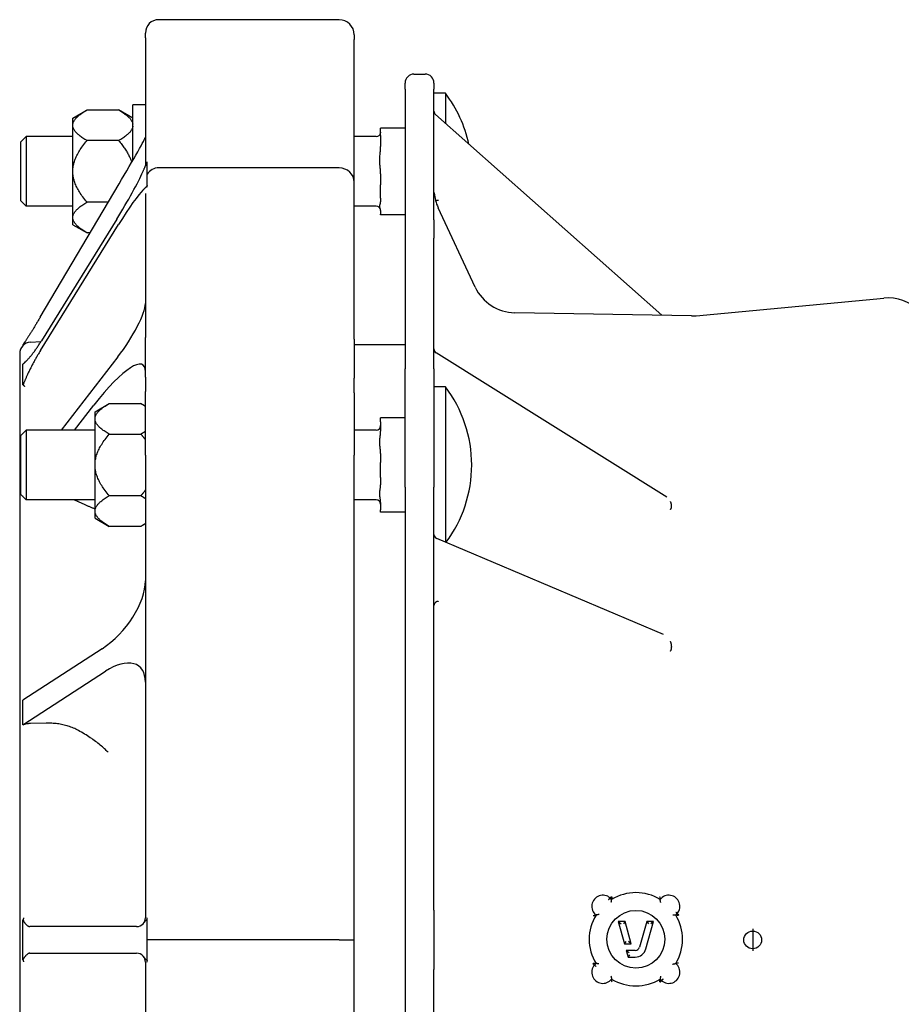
# Model space of a CAD drawing. Header units: millimetres. Extents: x -65 to 4199, y -78 to 1087.
# Tile 5 of 11: x 420 to 619, y 367 to 588. Entities that reach past the tile are written whole.
import ezdxf

# ---------------------------------------------------------------- set-up
doc = ezdxf.new("R2010")
doc.units = ezdxf.units.MM
doc.layers.add('DETAIL', color=2, linetype='Continuous')
doc.layers.add('ORIGIN', color=6, linetype='Continuous')

msp = doc.modelspace()

# ---------------------------------------------------------------- linework, layer by layer
at = {"layer": 'DETAIL'}
for p, q in [((492.31, 588.41), (451.71, 588.41)), ((448.71, 584.31), (448.71, 585.41)), ((448.71, 584.31), (448.71, 555.46)), ((495.71, 585.01), (495.71, 583.92)), ((495.71, 551.8), (495.71, 583.92)), ((509.16, 576.15), (511.66, 576.15)), ((507.16, 572.78), (507.16, 574.15)), ((507.16, 572.78), (507.16, 509.75)), ((513.66, 574.15), (513.66, 572.78)), ((513.66, 543.32), (513.66, 572.78)), ((516.27, 571.84), (513.66, 571.84)), ((516.27, 571.84), (516.27, 565.01)), ((432.38, 566.24), (435.58, 568.09)), ((435.58, 568.09), (442.68, 568.09)), ((445.88, 566.24), (442.68, 568.09)), ((445.88, 556.76), (445.88, 569.24)), ((448.71, 569.24), (445.88, 569.24)), ((432.38, 564.85), (432.38, 566.24)), ((514, 567.02), (564.98, 521.82)), ((432.38, 564.41), (432.38, 564.85)), ((432.38, 554.68), (432.38, 564.41)), ((501.66, 562.34), (501.66, 564)), ((507.16, 564), (501.66, 564)), ((420.66, 560.87), (421.88, 562.09)), ((421.88, 562.09), (421.88, 546.39)), ((432.38, 562.09), (421.88, 562.09)), ((442.68, 561.17), (435.58, 561.17)), ((500.66, 562.09), (495.71, 562.09)), ((501.66, 562.34), (501.66, 559.82)), ((420.66, 547.61), (420.66, 560.87)), ((432.38, 553.8), (432.38, 554.68)), ((449.13, 556.25), (449.13, 556.4)), ((449.13, 553.63), (449.13, 556.25)), ((492.31, 555.04), (451.71, 555.04)), ((432.38, 544.07), (432.38, 553.8)), ((449.13, 551.13), (449.13, 553.63)), ((501.66, 553.72), (501.66, 551.2)), ((425.01, 521.37), (442.77, 551.43)), ((449.13, 550.72), (449.13, 551.13)), ((495.71, 516.45), (495.71, 551.8)), ((501.66, 548.18), (501.66, 551.2)), ((448.71, 549.25), (448.71, 516.82)), ((501.66, 548.18), (501.66, 547.37)), ((420.66, 547.61), (421.88, 546.39)), ((432.38, 546.39), (421.88, 546.39)), ((440.34, 547.32), (435.58, 547.32)), ((500.66, 546.39), (495.71, 546.39)), ((522.94, 528.17), (514.6, 546.07)), ((442.25, 543.46), (425.31, 516.1)), ((432.38, 543.64), (432.38, 544.07)), ((432.38, 542.24), (432.38, 543.64)), ((501.66, 545.41), (501.66, 544.6)), ((501.66, 544.48), (501.66, 544.6)), ((507.16, 544.48), (501.66, 544.48)), ((425.07, 513.87), (442.66, 542.27)), ((432.38, 542.24), (435.58, 540.39)), ((436.25, 540.39), (435.58, 540.39)), ((513.66, 509.75), (513.66, 539.2)), ((572.71, 521.74), (614.91, 525.7)), ((571.6, 521.7), (531.83, 522.4)), ((448.71, 507.87), (448.71, 516.82)), ((421.15, 515.18), (421.15, 515.01)), ((422.83, 515.78), (425.19, 515.91)), ((495.71, 516.45), (495.71, 507.63)), ((507.16, 515.14), (495.71, 515.14)), ((420.41, 513.21), (420.41, 249.07)), ((442.49, 512.44), (429.74, 495.97)), ((566.11, 480.88), (514.13, 513.39)), ((421.15, 508.46), (421.15, 510.85)), ((421.15, 506.16), (421.15, 508.46)), ((507.16, 483.12), (507.16, 509.75)), ((513.66, 509.75), (513.66, 483.12)), ((448.71, 507.87), (448.71, 504.63)), ((495.71, 504.39), (495.71, 507.63)), ((516.27, 505.72), (513.66, 505.72)), ((516.27, 505.72), (516.27, 470.69)), ((448.71, 490.32), (448.71, 504.63)), ((495.71, 504.39), (495.71, 490.32)), ((432.75, 495.97), (437.11, 501.59)), ((437.38, 500.12), (440.58, 501.97)), ((440.58, 501.97), (447.68, 501.97)), ((448.71, 501.38), (447.68, 501.97)), ((437.38, 498.73), (437.38, 500.12)), ((437.38, 498.29), (437.38, 498.73)), ((437.38, 488.56), (437.38, 498.29)), ((501.66, 497.83), (501.66, 498.74)), ((507.16, 498.74), (501.66, 498.74)), ((501.66, 497.83), (501.66, 495.75)), ((420.66, 494.75), (421.88, 495.97)), ((420.66, 481.49), (420.66, 494.75)), ((421.88, 495.97), (421.88, 480.27)), ((437.38, 495.97), (421.88, 495.97)), ((440.58, 495.05), (447.68, 495.05)), ((500.66, 495.97), (495.71, 495.97)), ((448.71, 490.32), (448.71, 386.14)), ((495.71, 381.14), (495.71, 490.32)), ((501.66, 490.72), (501.66, 488.65)), ((437.38, 487.68), (437.38, 488.56)), ((501.66, 485.28), (501.66, 488.65)), ((437.38, 477.95), (437.38, 487.68)), ((501.66, 485.28), (501.66, 483.64)), ((420.66, 481.49), (421.88, 480.27)), ((507.16, 483.12), (507.16, 279.16)), ((513.66, 387.81), (513.66, 483.12)), ((421.15, 480.99), (421.15, 481)), ((421.15, 480.99), (421.15, 481)), ((421.16, 480.99), (421.15, 480.99)), ((437.38, 480.27), (421.88, 480.27)), ((440.58, 481.2), (447.68, 481.2)), ((500.66, 480.27), (495.71, 480.27)), ((501.66, 479.66), (501.66, 478.02)), ((437.38, 477.51), (437.38, 477.95)), ((437.38, 476.12), (437.38, 477.51)), ((501.66, 477.5), (501.66, 478.02)), ((507.16, 477.5), (501.66, 477.5)), ((567.16, 478.84), (567.16, 478.89)), ((567.16, 478.78), (567.16, 478.84)), ((437.38, 476.12), (440.58, 474.27)), ((448.71, 474.87), (447.68, 474.27)), ((447.68, 474.27), (440.58, 474.27)), ((565.3, 449.96), (514.27, 471.53)), ((438.98, 446.73), (421.15, 435.14)), ((567.16, 447.23), (567.16, 447.16)), ((567.16, 447.16), (567.16, 447.1)), ((421.15, 429.6), (439.7, 441.65)), ((421.15, 432.37), (421.15, 435.14)), ((421.15, 429.6), (421.15, 432.37)), ((421.18, 429.6), (421.15, 429.6)), ((426.39, 429.96), (422.83, 429.88)), ((553.65, 390.25), (553.33, 390.59)), ((449.13, 385.74), (449.13, 386.12)), ((568.08, 386.73), (568.44, 387.08)), ((421.15, 381.14), (421.15, 385.63)), ((446.71, 384.14), (422.72, 384.14)), ((422.72, 384.14), (422.72, 384.14)), ((449.13, 381.14), (449.13, 385.74)), ((556.67, 385.28), (555.11, 385.28)), ((555.11, 385.28), (556.52, 380.28)), ((555.11, 385.28), (555.77, 384.78)), ((556.67, 385.28), (556.29, 384.78)), ((558.07, 380.28), (556.67, 385.28)), ((561.55, 385.28), (559.93, 379.51)), ((561.37, 379.1), (563.11, 385.28)), ((563.11, 385.28), (561.55, 385.28)), ((561.55, 385.28), (561.93, 384.78)), ((563.11, 385.28), (562.45, 384.78)), ((421.15, 376.64), (421.15, 381.14)), ((451.71, 381.14), (449.13, 381.14)), ((449.13, 376.54), (449.13, 381.14)), ((492.31, 381.14), (451.71, 381.14)), ((492.31, 381.14), (495.71, 381.14)), ((495.71, 271.96), (495.71, 381.14)), ((556.52, 380.28), (556.9, 380.78)), ((556.52, 380.28), (558.07, 380.28)), ((558.07, 380.28), (557.42, 380.78)), ((422.72, 378.14), (446.71, 378.14)), ((422.72, 378.14), (422.72, 378.14)), ((558.97, 378.78), (556.94, 378.78)), ((556.94, 378.78), (557.36, 377.28)), ((556.94, 378.78), (557.6, 378.28)), ((557.36, 377.28), (557.74, 377.78)), ((557.36, 377.28), (558.97, 377.28)), ((448.71, 376.14), (448.71, 271.95)), ((449.13, 376.15), (449.13, 376.54)), ((550.14, 375.82), (549.78, 375.46)), ((513.66, 279.16), (513.66, 374.46)), ((564.57, 372.31), (564.91, 371.95))]:
    msp.add_line(p, q, dxfattribs=at)
at = {"layer": 'DETAIL', "flags": 128}
for points in [[(432.38, 564.85), (432.4, 564.98), (432.43, 565.11), (432.47, 565.24), (432.52, 565.37), (432.58, 565.5), (432.65, 565.63), (432.73, 565.76), (432.82, 565.89), (432.91, 566.02), (433.02, 566.15), (433.14, 566.28), (433.26, 566.41), (433.4, 566.54), (433.54, 566.68), (433.7, 566.81), (433.87, 566.95), (434.04, 567.09), (434.23, 567.23), (434.43, 567.37), (434.63, 567.51), (434.85, 567.65), (435.08, 567.8), (435.33, 567.94), (435.58, 568.09)], [(442.68, 568.09), (442.93, 567.94), (443.17, 567.8), (443.4, 567.65), (443.62, 567.51), (443.83, 567.37), (444.03, 567.23), (444.21, 567.09), (444.39, 566.95), (444.56, 566.81), (444.71, 566.68), (444.86, 566.54), (444.99, 566.41), (445.12, 566.28), (445.24, 566.15), (445.34, 566.02), (445.44, 565.89), (445.53, 565.76), (445.61, 565.63), (445.68, 565.5), (445.74, 565.37), (445.79, 565.24), (445.83, 565.11), (445.86, 564.98), (445.88, 564.85)], [(435.58, 561.17), (435.33, 561.32), (435.08, 561.46), (434.85, 561.61), (434.63, 561.75), (434.43, 561.89), (434.23, 562.03), (434.04, 562.17), (433.87, 562.31), (433.7, 562.44), (433.54, 562.58), (433.4, 562.71), (433.26, 562.85), (433.14, 562.98), (433.02, 563.11), (432.91, 563.24), (432.82, 563.37), (432.73, 563.5), (432.65, 563.63), (432.58, 563.76), (432.52, 563.89), (432.47, 564.02), (432.43, 564.15), (432.4, 564.28), (432.38, 564.41)], [(445.88, 564.41), (445.86, 564.28), (445.83, 564.15), (445.79, 564.02), (445.74, 563.89), (445.68, 563.76), (445.61, 563.63), (445.53, 563.5), (445.44, 563.37), (445.34, 563.24), (445.24, 563.11), (445.12, 562.98), (444.99, 562.85), (444.86, 562.71), (444.71, 562.58), (444.56, 562.44), (444.39, 562.31), (444.21, 562.17), (444.03, 562.03), (443.83, 561.89), (443.62, 561.75), (443.4, 561.61), (443.17, 561.46), (442.93, 561.32), (442.68, 561.17)], [(432.38, 554.68), (432.4, 554.94), (432.43, 555.2), (432.47, 555.46), (432.52, 555.72), (432.58, 555.97), (432.65, 556.23), (432.73, 556.49), (432.82, 556.75), (432.91, 557.02), (433.02, 557.28), (433.14, 557.54), (433.26, 557.81), (433.4, 558.07), (433.54, 558.34), (433.7, 558.61), (433.87, 558.88), (434.04, 559.16), (434.23, 559.44), (434.43, 559.72), (434.63, 560), (434.85, 560.29), (435.08, 560.58), (435.33, 560.87), (435.58, 561.17)], [(442.68, 561.17), (442.87, 560.95), (443.05, 560.73), (443.23, 560.51), (443.4, 560.29), (443.56, 560.08), (443.72, 559.87), (443.87, 559.66), (444.02, 559.45), (444.16, 559.24), (444.29, 559.04), (444.42, 558.83), (444.54, 558.63), (444.66, 558.43), (444.77, 558.23), (444.88, 558.03), (444.98, 557.83), (445.08, 557.63), (445.17, 557.44), (445.25, 557.24), (445.33, 557.05), (445.41, 556.85), (445.48, 556.66), (445.54, 556.46), (445.6, 556.27)], [(501.66, 563.08), (501.66, 563.07), (501.66, 563.06), (501.66, 563.06), (501.66, 563.05), (501.66, 563.04), (501.66, 563.04), (501.66, 563.03), (501.66, 563.02), (501.66, 563.02), (501.66, 563.01), (501.65, 563), (501.65, 562.99), (501.65, 562.99), (501.65, 562.98), (501.65, 562.97), (501.65, 562.97), (501.65, 562.96), (501.65, 562.95), (501.65, 562.94), (501.65, 562.94), (501.64, 562.93), (501.64, 562.92), (501.64, 562.92), (501.64, 562.91)], [(501.66, 553.72), (501.65, 553.97), (501.64, 554.23), (501.62, 554.49), (501.6, 554.73), (501.58, 554.98), (501.56, 555.23), (501.53, 555.49), (501.51, 555.75), (501.49, 556.01), (501.47, 556.27), (501.46, 556.52), (501.46, 556.77), (501.46, 557.01), (501.47, 557.26), (501.49, 557.52), (501.51, 557.78), (501.53, 558.04), (501.56, 558.3), (501.58, 558.56), (501.6, 558.8), (501.62, 559.05), (501.64, 559.31), (501.65, 559.57), (501.66, 559.82)], [(448.14, 554.15), (448.2, 554.28), (448.26, 554.41), (448.31, 554.54), (448.36, 554.66), (448.41, 554.78), (448.46, 554.89), (448.51, 555), (448.56, 555.11), (448.6, 555.21), (448.64, 555.3), (448.68, 555.4), (448.72, 555.48), (448.76, 555.57), (448.8, 555.65), (448.83, 555.72), (448.87, 555.79), (448.9, 555.86), (448.93, 555.92), (448.96, 555.98), (449, 556.04), (449.03, 556.09), (449.06, 556.15), (449.09, 556.2), (449.13, 556.25)], [(435.58, 547.32), (435.33, 547.61), (435.08, 547.91), (434.85, 548.2), (434.63, 548.48), (434.43, 548.77), (434.23, 549.05), (434.04, 549.32), (433.87, 549.6), (433.7, 549.87), (433.54, 550.14), (433.4, 550.41), (433.26, 550.68), (433.14, 550.94), (433.02, 551.21), (432.91, 551.47), (432.82, 551.73), (432.73, 551.99), (432.65, 552.25), (432.58, 552.51), (432.52, 552.77), (432.47, 553.03), (432.43, 553.29), (432.4, 553.54), (432.38, 553.8)], [(449.13, 551.13), (449.09, 551.07), (449.06, 551.02), (449.03, 550.97), (449, 550.92), (448.97, 550.88), (448.94, 550.84), (448.9, 550.8), (448.87, 550.76), (448.84, 550.72), (448.8, 550.68), (448.77, 550.64), (448.73, 550.6), (448.69, 550.56), (448.65, 550.52), (448.61, 550.48), (448.56, 550.43), (448.52, 550.39), (448.47, 550.35), (448.42, 550.3), (448.37, 550.25), (448.32, 550.2), (448.26, 550.15), (448.2, 550.1), (448.14, 550.04)], [(432.38, 544.07), (432.4, 544.2), (432.43, 544.33), (432.47, 544.46), (432.52, 544.59), (432.58, 544.72), (432.65, 544.85), (432.73, 544.98), (432.82, 545.11), (432.91, 545.24), (433.02, 545.37), (433.14, 545.5), (433.26, 545.64), (433.4, 545.77), (433.54, 545.9), (433.7, 546.04), (433.87, 546.18), (434.04, 546.31), (434.23, 546.45), (434.43, 546.59), (434.63, 546.73), (434.85, 546.88), (435.08, 547.02), (435.33, 547.17), (435.58, 547.32)], [(501.66, 545.41), (501.65, 545.49), (501.64, 545.57), (501.62, 545.65), (501.6, 545.73), (501.58, 545.81), (501.56, 545.89), (501.53, 545.98), (501.51, 546.06), (501.49, 546.15), (501.47, 546.23), (501.46, 546.31), (501.46, 546.39), (501.46, 546.47), (501.47, 546.55), (501.49, 546.63), (501.51, 546.71), (501.53, 546.8), (501.56, 546.88), (501.58, 546.96), (501.6, 547.04), (501.62, 547.12), (501.64, 547.2), (501.65, 547.29), (501.66, 547.37)], [(514.66, 547.69), (514.63, 547.68), (514.6, 547.68), (514.57, 547.68), (514.54, 547.68), (514.51, 547.68), (514.48, 547.67), (514.45, 547.67), (514.43, 547.67), (514.4, 547.67), (514.37, 547.67), (514.34, 547.67), (514.31, 547.66), (514.29, 547.66), (514.26, 547.66), (514.23, 547.66), (514.21, 547.66), (514.18, 547.66), (514.15, 547.66), (514.13, 547.66), (514.1, 547.66), (514.08, 547.66), (514.06, 547.66), (514.03, 547.66), (514.01, 547.67)], [(435.58, 540.39), (435.33, 540.54), (435.08, 540.69), (434.85, 540.83), (434.63, 540.98), (434.43, 541.12), (434.23, 541.26), (434.04, 541.4), (433.87, 541.53), (433.7, 541.67), (433.54, 541.8), (433.4, 541.94), (433.26, 542.07), (433.14, 542.2), (433.02, 542.34), (432.91, 542.47), (432.82, 542.6), (432.73, 542.73), (432.65, 542.86), (432.58, 542.99), (432.52, 543.12), (432.47, 543.25), (432.43, 543.38), (432.4, 543.51), (432.38, 543.64)], [(513.66, 543.32), (513.66, 543.18), (513.66, 543.03), (513.66, 542.89), (513.66, 542.74), (513.66, 542.59), (513.66, 542.44), (513.66, 542.29), (513.66, 542.14), (513.66, 541.99), (513.66, 541.84), (513.65, 541.69), (513.65, 541.54), (513.65, 541.39), (513.65, 541.23), (513.65, 541.08), (513.66, 540.92), (513.66, 540.76), (513.66, 540.59), (513.66, 540.43), (513.66, 540.26), (513.66, 540.09), (513.66, 539.91), (513.66, 539.74), (513.66, 539.56), (513.66, 539.38), (513.66, 539.2)], [(425.01, 521.37), (424.91, 521.2), (424.81, 521.03), (424.7, 520.86), (424.6, 520.69), (424.5, 520.52), (424.4, 520.35), (424.3, 520.18), (424.2, 520.01), (424.1, 519.85), (424, 519.68), (423.9, 519.52), (423.81, 519.36), (423.71, 519.2), (423.61, 519.04), (423.52, 518.89), (423.42, 518.73), (423.33, 518.58), (423.24, 518.43), (423.15, 518.28), (423.06, 518.14), (422.97, 518), (422.88, 517.86), (422.79, 517.72), (422.71, 517.58)], [(422.71, 517.58), (422.61, 517.42), (422.51, 517.27), (422.42, 517.13), (422.33, 516.99), (422.25, 516.87), (422.18, 516.75), (422.1, 516.63), (422.03, 516.52), (421.96, 516.41), (421.89, 516.31), (421.83, 516.21), (421.76, 516.11), (421.7, 516.02), (421.64, 515.93), (421.58, 515.84), (421.53, 515.75), (421.47, 515.67), (421.42, 515.59), (421.37, 515.52), (421.32, 515.44), (421.28, 515.37), (421.23, 515.31), (421.19, 515.24), (421.15, 515.18)], [(421.15, 515.18), (421.16, 515.18), (421.18, 515.18), (421.2, 515.19), (421.21, 515.19), (421.23, 515.19), (421.24, 515.2), (421.26, 515.2), (421.27, 515.21), (421.28, 515.21), (421.29, 515.21), (421.31, 515.22), (421.32, 515.22), (421.33, 515.22), (421.34, 515.22), (421.35, 515.23), (421.36, 515.23), (421.37, 515.23), (421.38, 515.24), (421.38, 515.24), (421.39, 515.24), (421.4, 515.24), (421.41, 515.25), (421.41, 515.25), (421.42, 515.25)], [(422.71, 512.4), (422.8, 512.51), (422.9, 512.63), (423, 512.75), (423.09, 512.87), (423.2, 513), (423.3, 513.14), (423.4, 513.28), (423.51, 513.42), (423.61, 513.56), (423.72, 513.71), (423.83, 513.86), (423.94, 514.02), (424.05, 514.18), (424.16, 514.34), (424.28, 514.51), (424.39, 514.67), (424.5, 514.84), (424.62, 515.02), (424.73, 515.19), (424.84, 515.37), (424.96, 515.55), (425.08, 515.73), (425.19, 515.92), (425.31, 516.1)], [(421.15, 510.85), (421.19, 510.89), (421.23, 510.93), (421.28, 510.97), (421.33, 511.01), (421.38, 511.05), (421.43, 511.1), (421.48, 511.15), (421.54, 511.19), (421.59, 511.25), (421.65, 511.3), (421.71, 511.35), (421.77, 511.41), (421.84, 511.47), (421.9, 511.54), (421.97, 511.6), (422.04, 511.67), (422.11, 511.75), (422.19, 511.83), (422.27, 511.91), (422.35, 511.99), (422.43, 512.08), (422.52, 512.18), (422.61, 512.29), (422.71, 512.4)], [(425.07, 513.87), (424.97, 513.7), (424.86, 513.53), (424.76, 513.36), (424.65, 513.18), (424.55, 513.01), (424.45, 512.83), (424.34, 512.66), (424.24, 512.48), (424.14, 512.3), (424.04, 512.12), (423.94, 511.94), (423.83, 511.76), (423.73, 511.58), (423.64, 511.4), (423.54, 511.22), (423.44, 511.04), (423.34, 510.86), (423.25, 510.69), (423.16, 510.51), (423.06, 510.33), (422.97, 510.15), (422.88, 509.97), (422.8, 509.8), (422.71, 509.62)], [(421.53, 511.28), (421.53, 511.28), (421.53, 511.27), (421.53, 511.26), (421.52, 511.26), (421.52, 511.25), (421.52, 511.24), (421.51, 511.23), (421.51, 511.23), (421.51, 511.22), (421.5, 511.21), (421.5, 511.2), (421.49, 511.19), (421.49, 511.19), (421.48, 511.18), (421.48, 511.17), (421.47, 511.16), (421.46, 511.15), (421.46, 511.14), (421.45, 511.13), (421.44, 511.12), (421.44, 511.11), (421.43, 511.11), (421.42, 511.1), (421.41, 511.09)], [(422.71, 509.62), (422.61, 509.42), (422.51, 509.22), (422.42, 509.03), (422.34, 508.85), (422.26, 508.68), (422.18, 508.51), (422.11, 508.35), (422.03, 508.19), (421.96, 508.03), (421.89, 507.88), (421.83, 507.73), (421.76, 507.59), (421.7, 507.45), (421.64, 507.31), (421.59, 507.18), (421.53, 507.05), (421.48, 506.92), (421.42, 506.8), (421.37, 506.68), (421.32, 506.57), (421.28, 506.46), (421.23, 506.35), (421.19, 506.25), (421.15, 506.16)], [(421.15, 506.16), (421.18, 506.13), (421.2, 506.11), (421.23, 506.09), (421.26, 506.08), (421.28, 506.06), (421.3, 506.04), (421.32, 506.02), (421.34, 506), (421.36, 505.98), (421.38, 505.97), (421.39, 505.95), (421.4, 505.93), (421.42, 505.92), (421.43, 505.9), (421.44, 505.89), (421.45, 505.87), (421.46, 505.86), (421.47, 505.85), (421.47, 505.83), (421.48, 505.82), (421.48, 505.81), (421.49, 505.8), (421.49, 505.79), (421.5, 505.77)], [(437.38, 498.73), (437.4, 498.86), (437.43, 498.99), (437.47, 499.12), (437.52, 499.25), (437.58, 499.38), (437.65, 499.51), (437.73, 499.63), (437.82, 499.77), (437.91, 499.9), (438.02, 500.03), (438.14, 500.16), (438.26, 500.29), (438.4, 500.42), (438.54, 500.56), (438.7, 500.69), (438.87, 500.83), (439.04, 500.97), (439.23, 501.11), (439.43, 501.25), (439.63, 501.39), (439.85, 501.53), (440.08, 501.68), (440.33, 501.82), (440.58, 501.97)], [(447.68, 501.97), (447.73, 501.94), (447.77, 501.92), (447.82, 501.89), (447.87, 501.86), (447.91, 501.84), (447.96, 501.81), (448, 501.78), (448.05, 501.75), (448.09, 501.73), (448.14, 501.7), (448.18, 501.67), (448.22, 501.65), (448.26, 501.62), (448.31, 501.59), (448.35, 501.57), (448.39, 501.54), (448.43, 501.51), (448.47, 501.49), (448.51, 501.46), (448.55, 501.43), (448.59, 501.41), (448.63, 501.38), (448.67, 501.36), (448.71, 501.33)], [(440.58, 495.05), (440.33, 495.2), (440.08, 495.34), (439.85, 495.49), (439.63, 495.63), (439.43, 495.77), (439.23, 495.91), (439.04, 496.05), (438.87, 496.19), (438.7, 496.32), (438.54, 496.46), (438.4, 496.59), (438.26, 496.73), (438.14, 496.86), (438.02, 496.99), (437.91, 497.12), (437.82, 497.25), (437.73, 497.38), (437.65, 497.51), (437.58, 497.64), (437.52, 497.77), (437.47, 497.9), (437.43, 498.03), (437.4, 498.16), (437.38, 498.29)], [(437.38, 488.56), (437.4, 488.82), (437.43, 489.08), (437.47, 489.34), (437.52, 489.6), (437.58, 489.85), (437.65, 490.11), (437.73, 490.37), (437.82, 490.63), (437.91, 490.89), (438.02, 491.16), (438.14, 491.42), (438.26, 491.69), (438.4, 491.95), (438.54, 492.22), (438.7, 492.49), (438.87, 492.76), (439.04, 493.04), (439.23, 493.32), (439.43, 493.6), (439.63, 493.88), (439.85, 494.17), (440.08, 494.46), (440.33, 494.75), (440.58, 495.05)], [(448.71, 495.69), (448.67, 495.66), (448.63, 495.64), (448.59, 495.61), (448.55, 495.58), (448.51, 495.56), (448.47, 495.53), (448.43, 495.51), (448.39, 495.48), (448.35, 495.45), (448.31, 495.43), (448.26, 495.4), (448.22, 495.37), (448.18, 495.35), (448.14, 495.32), (448.09, 495.29), (448.05, 495.26), (448, 495.24), (447.96, 495.21), (447.91, 495.18), (447.87, 495.16), (447.82, 495.13), (447.77, 495.1), (447.73, 495.07), (447.68, 495.05)], [(447.68, 495.05), (447.73, 494.99), (447.77, 494.94), (447.82, 494.88), (447.87, 494.83), (447.91, 494.77), (447.96, 494.72), (448, 494.66), (448.05, 494.61), (448.09, 494.56), (448.14, 494.5), (448.18, 494.45), (448.22, 494.4), (448.26, 494.34), (448.31, 494.29), (448.35, 494.24), (448.39, 494.18), (448.43, 494.13), (448.47, 494.08), (448.51, 494.02), (448.55, 493.97), (448.59, 493.92), (448.63, 493.87), (448.67, 493.81), (448.71, 493.76)], [(501.66, 490.72), (501.65, 490.93), (501.64, 491.15), (501.62, 491.36), (501.6, 491.56), (501.58, 491.76), (501.56, 491.97), (501.53, 492.19), (501.51, 492.4), (501.49, 492.62), (501.47, 492.83), (501.46, 493.04), (501.46, 493.24), (501.46, 493.44), (501.47, 493.65), (501.49, 493.86), (501.51, 494.08), (501.53, 494.29), (501.56, 494.5), (501.58, 494.71), (501.6, 494.91), (501.62, 495.12), (501.64, 495.33), (501.65, 495.55), (501.66, 495.75)], [(440.58, 481.2), (440.33, 481.49), (440.08, 481.79), (439.85, 482.08), (439.63, 482.36), (439.43, 482.65), (439.23, 482.93), (439.04, 483.2), (438.87, 483.48), (438.7, 483.75), (438.54, 484.02), (438.4, 484.29), (438.26, 484.56), (438.14, 484.82), (438.02, 485.09), (437.91, 485.35), (437.82, 485.61), (437.73, 485.87), (437.65, 486.13), (437.58, 486.39), (437.52, 486.65), (437.47, 486.91), (437.43, 487.17), (437.4, 487.42), (437.38, 487.68)], [(501.66, 479.66), (501.65, 479.83), (501.64, 480), (501.62, 480.16), (501.6, 480.32), (501.58, 480.48), (501.56, 480.65), (501.53, 480.82), (501.51, 480.99), (501.49, 481.16), (501.47, 481.33), (501.46, 481.49), (501.46, 481.65), (501.46, 481.81), (501.47, 481.97), (501.49, 482.14), (501.51, 482.31), (501.53, 482.48), (501.56, 482.65), (501.58, 482.82), (501.6, 482.97), (501.62, 483.13), (501.64, 483.3), (501.65, 483.47), (501.66, 483.64)], [(448.71, 482.48), (448.67, 482.43), (448.63, 482.38), (448.59, 482.32), (448.55, 482.27), (448.51, 482.22), (448.47, 482.17), (448.43, 482.11), (448.39, 482.06), (448.35, 482.01), (448.31, 481.95), (448.26, 481.9), (448.22, 481.85), (448.18, 481.79), (448.14, 481.74), (448.09, 481.69), (448.05, 481.63), (448, 481.58), (447.96, 481.52), (447.91, 481.47), (447.87, 481.42), (447.82, 481.36), (447.77, 481.31), (447.73, 481.25), (447.68, 481.2)], [(433.63, 479.82), (433.59, 479.84), (433.55, 479.86), (433.5, 479.88), (433.46, 479.9), (433.42, 479.92), (433.37, 479.94), (433.33, 479.96), (433.29, 479.98), (433.24, 480), (433.2, 480.02), (433.15, 480.04), (433.11, 480.06), (433.07, 480.07), (433.02, 480.09), (432.98, 480.11), (432.93, 480.13), (432.89, 480.15), (432.84, 480.17), (432.8, 480.18), (432.75, 480.2), (432.71, 480.22), (432.66, 480.24), (432.62, 480.25), (432.57, 480.27)], [(437.38, 478.2), (437.24, 478.25), (437.1, 478.31), (436.96, 478.37), (436.82, 478.42), (436.67, 478.48), (436.52, 478.54), (436.38, 478.6), (436.23, 478.67), (436.07, 478.73), (435.92, 478.79), (435.77, 478.86), (435.61, 478.93), (435.45, 479), (435.29, 479.06), (435.13, 479.13), (434.97, 479.21), (434.81, 479.28), (434.64, 479.35), (434.48, 479.43), (434.31, 479.5), (434.14, 479.58), (433.97, 479.66), (433.8, 479.74), (433.63, 479.82)], [(437.38, 477.95), (437.4, 478.08), (437.43, 478.21), (437.47, 478.34), (437.52, 478.47), (437.58, 478.6), (437.65, 478.73), (437.73, 478.86), (437.82, 478.99), (437.91, 479.12), (438.02, 479.25), (438.14, 479.38), (438.26, 479.52), (438.4, 479.65), (438.54, 479.78), (438.7, 479.92), (438.87, 480.06), (439.04, 480.19), (439.23, 480.33), (439.43, 480.47), (439.63, 480.61), (439.85, 480.76), (440.08, 480.9), (440.33, 481.05), (440.58, 481.2)], [(447.68, 481.2), (447.73, 481.17), (447.77, 481.14), (447.82, 481.11), (447.87, 481.09), (447.91, 481.06), (447.96, 481.03), (448, 481.01), (448.05, 480.98), (448.09, 480.95), (448.14, 480.92), (448.18, 480.9), (448.22, 480.87), (448.26, 480.84), (448.31, 480.82), (448.35, 480.79), (448.39, 480.76), (448.43, 480.74), (448.47, 480.71), (448.51, 480.69), (448.55, 480.66), (448.59, 480.63), (448.63, 480.61), (448.67, 480.58), (448.71, 480.55)], [(567.16, 478.89), (567.16, 478.93), (567.16, 478.96), (567.15, 479), (567.15, 479.04), (567.15, 479.08), (567.14, 479.12), (567.13, 479.16), (567.13, 479.21), (567.12, 479.25), (567.11, 479.29), (567.1, 479.33), (567.09, 479.37), (567.08, 479.42), (567.06, 479.46), (567.05, 479.5), (567.04, 479.55), (567.02, 479.59), (567, 479.64), (566.99, 479.68), (566.97, 479.73), (566.95, 479.77), (566.93, 479.81), (566.91, 479.86), (566.89, 479.9)], [(440.58, 474.27), (440.33, 474.42), (440.08, 474.57), (439.85, 474.71), (439.63, 474.86), (439.43, 475), (439.23, 475.14), (439.04, 475.28), (438.87, 475.41), (438.7, 475.55), (438.54, 475.68), (438.4, 475.82), (438.26, 475.95), (438.14, 476.08), (438.02, 476.22), (437.91, 476.35), (437.82, 476.48), (437.73, 476.61), (437.65, 476.74), (437.58, 476.87), (437.52, 477), (437.47, 477.13), (437.43, 477.26), (437.4, 477.39), (437.38, 477.51)], [(566.89, 478.11), (566.91, 478.12), (566.93, 478.14), (566.95, 478.16), (566.97, 478.18), (566.99, 478.2), (567, 478.23), (567.02, 478.25), (567.04, 478.27), (567.05, 478.3), (567.06, 478.33), (567.08, 478.35), (567.09, 478.38), (567.1, 478.41), (567.11, 478.44), (567.12, 478.47), (567.13, 478.5), (567.13, 478.54), (567.14, 478.57), (567.15, 478.6), (567.15, 478.64), (567.15, 478.67), (567.16, 478.71), (567.16, 478.75), (567.16, 478.78)], [(448.71, 474.91), (448.67, 474.89), (448.63, 474.86), (448.59, 474.84), (448.55, 474.81), (448.51, 474.78), (448.47, 474.76), (448.43, 474.73), (448.39, 474.7), (448.35, 474.68), (448.31, 474.65), (448.26, 474.62), (448.22, 474.6), (448.18, 474.57), (448.14, 474.54), (448.09, 474.52), (448.05, 474.49), (448, 474.46), (447.96, 474.44), (447.91, 474.41), (447.87, 474.38), (447.82, 474.35), (447.77, 474.33), (447.73, 474.3), (447.68, 474.27)], [(514.66, 457.4), (514.59, 457.39), (514.53, 457.38), (514.46, 457.37), (514.4, 457.35), (514.34, 457.33), (514.28, 457.31), (514.22, 457.28), (514.16, 457.25), (514.1, 457.22), (514.05, 457.19), (514, 457.15), (513.95, 457.11), (513.91, 457.06), (513.87, 457.02), (513.83, 456.97), (513.79, 456.92), (513.76, 456.86), (513.74, 456.81), (513.71, 456.75), (513.69, 456.7), (513.68, 456.64), (513.67, 456.58), (513.66, 456.53), (513.66, 456.47)], [(567.16, 447.23), (567.16, 447.27), (567.16, 447.32), (567.15, 447.37), (567.15, 447.42), (567.15, 447.46), (567.14, 447.51), (567.13, 447.56), (567.13, 447.61), (567.12, 447.66), (567.11, 447.71), (567.1, 447.75), (567.09, 447.8), (567.08, 447.85), (567.06, 447.9), (567.05, 447.95), (567.04, 448), (567.02, 448.05), (567, 448.1), (566.99, 448.14), (566.97, 448.19), (566.95, 448.24), (566.93, 448.29), (566.91, 448.34), (566.89, 448.38)], [(566.89, 446.18), (566.91, 446.2), (566.93, 446.24), (566.95, 446.27), (566.97, 446.3), (566.99, 446.33), (567, 446.36), (567.02, 446.4), (567.04, 446.43), (567.05, 446.47), (567.06, 446.51), (567.08, 446.55), (567.09, 446.58), (567.1, 446.62), (567.11, 446.66), (567.12, 446.71), (567.13, 446.75), (567.13, 446.79), (567.14, 446.83), (567.15, 446.88), (567.15, 446.92), (567.15, 446.96), (567.16, 447.01), (567.16, 447.05), (567.16, 447.1)], [(422.83, 429.88), (422.76, 429.87), (422.68, 429.87), (422.6, 429.87), (422.53, 429.86), (422.45, 429.86), (422.37, 429.85), (422.3, 429.84), (422.22, 429.83), (422.15, 429.83), (422.08, 429.82), (422.01, 429.81), (421.94, 429.79), (421.87, 429.78), (421.81, 429.77), (421.74, 429.76), (421.67, 429.74), (421.6, 429.72), (421.54, 429.71), (421.47, 429.69), (421.41, 429.67), (421.35, 429.65), (421.29, 429.64), (421.23, 429.62), (421.18, 429.6)], [(433.63, 428.31), (433.36, 428.46), (433.08, 428.59), (432.8, 428.72), (432.52, 428.85), (432.23, 428.97), (431.94, 429.08), (431.65, 429.18), (431.35, 429.28), (431.06, 429.37), (430.75, 429.45), (430.45, 429.53), (430.15, 429.6), (429.84, 429.66), (429.53, 429.72), (429.22, 429.77), (428.91, 429.82), (428.6, 429.85), (428.29, 429.89), (427.97, 429.91), (427.66, 429.93), (427.34, 429.95), (427.03, 429.96), (426.71, 429.96), (426.39, 429.96)], [(440.3, 423.4), (440.11, 423.6), (439.91, 423.8), (439.7, 424), (439.49, 424.2), (439.26, 424.4), (439.03, 424.61), (438.79, 424.81), (438.54, 425.02), (438.29, 425.23), (438.02, 425.43), (437.75, 425.64), (437.48, 425.85), (437.19, 426.06), (436.9, 426.26), (436.61, 426.47), (436.3, 426.68), (435.99, 426.89), (435.67, 427.09), (435.35, 427.3), (435.01, 427.51), (434.68, 427.71), (434.33, 427.91), (433.98, 428.11), (433.63, 428.31)], [(552.98, 390.22), (553, 390.25), (553.03, 390.27), (553.05, 390.29), (553.07, 390.32), (553.09, 390.34), (553.11, 390.36), (553.13, 390.38), (553.15, 390.41), (553.17, 390.43), (553.19, 390.45), (553.21, 390.46), (553.22, 390.48), (553.24, 390.5), (553.25, 390.51), (553.27, 390.53), (553.28, 390.54), (553.29, 390.55), (553.3, 390.56), (553.31, 390.57), (553.31, 390.57), (553.32, 390.58), (553.32, 390.58), (553.33, 390.59), (553.33, 390.59)], [(553.33, 390.59), (553.33, 390.59), (553.33, 390.59), (553.33, 390.59), (553.34, 390.6), (553.35, 390.6), (553.36, 390.61), (553.36, 390.62), (553.38, 390.63), (553.39, 390.64), (553.4, 390.65), (553.41, 390.66), (553.43, 390.68), (553.44, 390.69), (553.46, 390.71), (553.48, 390.73), (553.5, 390.74), (553.52, 390.76), (553.54, 390.78), (553.56, 390.8), (553.58, 390.82), (553.6, 390.85), (553.62, 390.87), (553.64, 390.89), (553.66, 390.91)], [(553.73, 390.84), (553.73, 390.81), (553.72, 390.77), (553.72, 390.73), (553.71, 390.7), (553.71, 390.67), (553.7, 390.63), (553.7, 390.6), (553.69, 390.56), (553.69, 390.53), (553.68, 390.5), (553.68, 390.47), (553.68, 390.44), (553.67, 390.42), (553.67, 390.39), (553.66, 390.36), (553.66, 390.34), (553.66, 390.32), (553.66, 390.3), (553.65, 390.29), (553.65, 390.27), (553.65, 390.26), (553.65, 390.25), (553.65, 390.25), (553.65, 390.25)], [(564.46, 390.85), (564.47, 390.81), (564.47, 390.77), (564.48, 390.74), (564.48, 390.7), (564.49, 390.67), (564.49, 390.64), (564.5, 390.6), (564.5, 390.57), (564.51, 390.54), (564.51, 390.51), (564.52, 390.48), (564.52, 390.45), (564.53, 390.42), (564.53, 390.39), (564.54, 390.37), (564.54, 390.35), (564.55, 390.32), (564.55, 390.3), (564.56, 390.29), (564.56, 390.27), (564.56, 390.26), (564.57, 390.25), (564.57, 390.25), (564.57, 390.25)], [(553.57, 389.6), (553.58, 389.64), (553.58, 389.68), (553.59, 389.72), (553.59, 389.75), (553.59, 389.79), (553.6, 389.83), (553.6, 389.86), (553.61, 389.9), (553.61, 389.93), (553.62, 389.97), (553.62, 390), (553.62, 390.03), (553.63, 390.06), (553.63, 390.09), (553.63, 390.12), (553.64, 390.14), (553.64, 390.16), (553.64, 390.18), (553.65, 390.2), (553.65, 390.22), (553.65, 390.23), (553.65, 390.24), (553.65, 390.24), (553.65, 390.25)], [(564.72, 389.55), (564.71, 389.59), (564.7, 389.63), (564.69, 389.67), (564.68, 389.71), (564.67, 389.75), (564.67, 389.78), (564.66, 389.82), (564.65, 389.86), (564.64, 389.9), (564.63, 389.93), (564.62, 389.97), (564.62, 390), (564.61, 390.04), (564.6, 390.07), (564.6, 390.1), (564.59, 390.13), (564.59, 390.15), (564.58, 390.17), (564.58, 390.2), (564.57, 390.21), (564.57, 390.23), (564.57, 390.24), (564.57, 390.24), (564.57, 390.25)], [(421.24, 386.08), (421.24, 386.06), (421.24, 386.04), (421.24, 386.02), (421.24, 386), (421.24, 385.99), (421.23, 385.97), (421.23, 385.95), (421.23, 385.93), (421.23, 385.91), (421.22, 385.89), (421.22, 385.87), (421.21, 385.85), (421.21, 385.83), (421.21, 385.81), (421.2, 385.8), (421.2, 385.78), (421.19, 385.76), (421.18, 385.74), (421.18, 385.72), (421.17, 385.7), (421.17, 385.68), (421.16, 385.67), (421.15, 385.65), (421.15, 385.63)], [(513.66, 387.81), (513.66, 387.28), (513.66, 386.75), (513.66, 386.23), (513.66, 385.71), (513.66, 385.19), (513.66, 384.67), (513.66, 384.15), (513.66, 383.64), (513.66, 383.13), (513.66, 382.63), (513.65, 382.13), (513.65, 381.63), (513.65, 381.14), (513.65, 380.64), (513.65, 380.15), (513.66, 379.65), (513.66, 379.14), (513.66, 378.63), (513.66, 378.12), (513.66, 377.61), (513.66, 377.09), (513.66, 376.57), (513.66, 376.05), (513.66, 375.52), (513.66, 374.99), (513.66, 374.46)], [(549.5, 386.62), (549.53, 386.62), (549.57, 386.63), (549.61, 386.63), (549.65, 386.64), (549.68, 386.64), (549.72, 386.65), (549.75, 386.66), (549.79, 386.66), (549.82, 386.67), (549.86, 386.67), (549.89, 386.68), (549.92, 386.68), (549.95, 386.69), (549.98, 386.69), (550, 386.7), (550.03, 386.71), (550.05, 386.71), (550.07, 386.71), (550.09, 386.72), (550.11, 386.72), (550.12, 386.73), (550.13, 386.73), (550.14, 386.73), (550.14, 386.73)], [(550.83, 386.89), (550.8, 386.88), (550.76, 386.87), (550.72, 386.86), (550.68, 386.85), (550.64, 386.84), (550.6, 386.83), (550.56, 386.82), (550.53, 386.81), (550.49, 386.8), (550.45, 386.8), (550.42, 386.79), (550.38, 386.78), (550.35, 386.77), (550.32, 386.77), (550.29, 386.76), (550.26, 386.76), (550.23, 386.75), (550.21, 386.75), (550.19, 386.74), (550.17, 386.74), (550.16, 386.74), (550.15, 386.74), (550.14, 386.73), (550.14, 386.73)], [(567.44, 386.81), (567.48, 386.81), (567.51, 386.8), (567.55, 386.8), (567.59, 386.79), (567.62, 386.79), (567.66, 386.79), (567.7, 386.78), (567.73, 386.78), (567.77, 386.77), (567.8, 386.77), (567.83, 386.77), (567.86, 386.76), (567.89, 386.76), (567.92, 386.75), (567.95, 386.75), (567.98, 386.75), (568, 386.75), (568.02, 386.74), (568.04, 386.74), (568.05, 386.74), (568.06, 386.74), (568.07, 386.74), (568.08, 386.73), (568.08, 386.73)], [(568.07, 387.42), (568.1, 387.4), (568.12, 387.38), (568.15, 387.36), (568.17, 387.34), (568.19, 387.31), (568.21, 387.29), (568.24, 387.27), (568.26, 387.25), (568.28, 387.23), (568.3, 387.22), (568.32, 387.2), (568.33, 387.18), (568.35, 387.17), (568.37, 387.15), (568.38, 387.14), (568.39, 387.13), (568.4, 387.12), (568.41, 387.11), (568.42, 387.1), (568.43, 387.09), (568.43, 387.09), (568.44, 387.09), (568.44, 387.08), (568.44, 387.08)], [(568.7, 386.63), (568.66, 386.63), (568.63, 386.64), (568.59, 386.64), (568.56, 386.65), (568.52, 386.65), (568.49, 386.66), (568.45, 386.67), (568.42, 386.67), (568.38, 386.68), (568.35, 386.68), (568.32, 386.69), (568.29, 386.69), (568.26, 386.7), (568.23, 386.7), (568.21, 386.71), (568.18, 386.71), (568.16, 386.71), (568.14, 386.72), (568.12, 386.72), (568.11, 386.72), (568.1, 386.73), (568.09, 386.73), (568.08, 386.73), (568.08, 386.73)], [(568.8, 386.72), (568.77, 386.74), (568.75, 386.76), (568.72, 386.79), (568.7, 386.81), (568.68, 386.83), (568.66, 386.85), (568.63, 386.87), (568.61, 386.89), (568.59, 386.91), (568.57, 386.93), (568.56, 386.95), (568.54, 386.97), (568.52, 386.99), (568.51, 387), (568.5, 387.01), (568.48, 387.03), (568.47, 387.04), (568.46, 387.05), (568.46, 387.06), (568.45, 387.07), (568.45, 387.07), (568.44, 387.08), (568.44, 387.08), (568.44, 387.08)], [(421.15, 385.63), (421.19, 385.55), (421.23, 385.47), (421.28, 385.39), (421.32, 385.31), (421.37, 385.23), (421.42, 385.15), (421.48, 385.07), (421.53, 384.99), (421.59, 384.91), (421.65, 384.83), (421.72, 384.75), (421.79, 384.67), (421.85, 384.6), (421.93, 384.53), (422, 384.46), (422.08, 384.4), (422.15, 384.34), (422.23, 384.29), (422.31, 384.24), (422.39, 384.21), (422.47, 384.18), (422.55, 384.15), (422.64, 384.14), (422.72, 384.14)], [(448.18, 384.78), (448.24, 384.85), (448.29, 384.91), (448.35, 384.97), (448.4, 385.04), (448.45, 385.1), (448.5, 385.16), (448.55, 385.22), (448.6, 385.28), (448.64, 385.34), (448.68, 385.39), (448.72, 385.44), (448.76, 385.49), (448.8, 385.53), (448.83, 385.57), (448.87, 385.61), (448.9, 385.64), (448.93, 385.66), (448.96, 385.69), (448.99, 385.71), (449.01, 385.72), (449.04, 385.73), (449.07, 385.74), (449.1, 385.74), (449.13, 385.74)], [(422.72, 378.14), (422.65, 378.13), (422.57, 378.12), (422.49, 378.1), (422.41, 378.08), (422.33, 378.04), (422.24, 377.99), (422.15, 377.94), (422.07, 377.87), (421.98, 377.8), (421.9, 377.72), (421.82, 377.64), (421.75, 377.56), (421.68, 377.48), (421.61, 377.39), (421.55, 377.31), (421.5, 377.23), (421.44, 377.16), (421.39, 377.08), (421.35, 377), (421.3, 376.93), (421.26, 376.85), (421.22, 376.78), (421.18, 376.72), (421.15, 376.64)], [(449.13, 376.54), (449.1, 376.53), (449.07, 376.53), (449.04, 376.54), (449.01, 376.55), (448.98, 376.57), (448.95, 376.59), (448.92, 376.62), (448.89, 376.65), (448.86, 376.68), (448.82, 376.72), (448.79, 376.76), (448.75, 376.8), (448.71, 376.85), (448.67, 376.9), (448.63, 376.95), (448.59, 377.01), (448.54, 377.06), (448.49, 377.12), (448.45, 377.18), (448.4, 377.24), (448.34, 377.31), (448.29, 377.37), (448.24, 377.43), (448.18, 377.49)], [(421.15, 376.64), (421.15, 376.63), (421.16, 376.61), (421.17, 376.59), (421.17, 376.57), (421.18, 376.55), (421.18, 376.53), (421.19, 376.52), (421.2, 376.5), (421.2, 376.48), (421.21, 376.46), (421.21, 376.44), (421.21, 376.42), (421.22, 376.4), (421.22, 376.38), (421.23, 376.37), (421.23, 376.35), (421.23, 376.33), (421.23, 376.31), (421.24, 376.29), (421.24, 376.27), (421.24, 376.25), (421.24, 376.23), (421.24, 376.21), (421.24, 376.19)], [(549.4, 375.83), (549.43, 375.8), (549.45, 375.78), (549.47, 375.76), (549.5, 375.73), (549.52, 375.71), (549.55, 375.69), (549.57, 375.67), (549.59, 375.65), (549.61, 375.63), (549.63, 375.61), (549.65, 375.59), (549.67, 375.57), (549.68, 375.56), (549.7, 375.54), (549.71, 375.53), (549.73, 375.51), (549.74, 375.5), (549.75, 375.49), (549.76, 375.48), (549.76, 375.48), (549.77, 375.47), (549.77, 375.47), (549.77, 375.46), (549.78, 375.46)], [(549.5, 375.92), (549.54, 375.92), (549.58, 375.91), (549.61, 375.91), (549.65, 375.9), (549.69, 375.89), (549.72, 375.89), (549.76, 375.88), (549.79, 375.88), (549.83, 375.87), (549.86, 375.87), (549.89, 375.86), (549.92, 375.86), (549.95, 375.85), (549.98, 375.85), (550.01, 375.84), (550.03, 375.84), (550.06, 375.84), (550.08, 375.83), (550.09, 375.83), (550.11, 375.83), (550.12, 375.82), (550.13, 375.82), (550.14, 375.82), (550.14, 375.82)], [(550.14, 375.12), (550.12, 375.15), (550.09, 375.17), (550.07, 375.19), (550.05, 375.21), (550.02, 375.23), (550, 375.25), (549.98, 375.27), (549.96, 375.29), (549.94, 375.31), (549.92, 375.33), (549.9, 375.35), (549.88, 375.36), (549.87, 375.38), (549.85, 375.39), (549.84, 375.41), (549.82, 375.42), (549.81, 375.43), (549.8, 375.44), (549.79, 375.45), (549.79, 375.45), (549.78, 375.46), (549.78, 375.46), (549.78, 375.46), (549.78, 375.46)], [(550.78, 375.74), (550.74, 375.74), (550.71, 375.75), (550.67, 375.75), (550.63, 375.76), (550.6, 375.76), (550.56, 375.77), (550.52, 375.77), (550.49, 375.77), (550.45, 375.78), (550.42, 375.78), (550.39, 375.79), (550.36, 375.79), (550.33, 375.79), (550.3, 375.8), (550.27, 375.8), (550.24, 375.8), (550.22, 375.81), (550.2, 375.81), (550.18, 375.81), (550.17, 375.81), (550.16, 375.81), (550.15, 375.82), (550.14, 375.82), (550.14, 375.82)], [(567.39, 375.66), (567.42, 375.67), (567.46, 375.68), (567.5, 375.69), (567.54, 375.7), (567.58, 375.71), (567.62, 375.72), (567.66, 375.73), (567.69, 375.74), (567.73, 375.75), (567.77, 375.75), (567.8, 375.76), (567.84, 375.77), (567.87, 375.78), (567.9, 375.78), (567.93, 375.79), (567.96, 375.79), (567.99, 375.8), (568.01, 375.8), (568.03, 375.81), (568.05, 375.81), (568.06, 375.81), (568.07, 375.82), (568.08, 375.82), (568.08, 375.82)], [(568.71, 375.93), (568.67, 375.93), (568.63, 375.92), (568.6, 375.92), (568.56, 375.91), (568.52, 375.91), (568.49, 375.9), (568.46, 375.9), (568.42, 375.89), (568.39, 375.88), (568.36, 375.88), (568.32, 375.87), (568.29, 375.87), (568.26, 375.86), (568.24, 375.86), (568.21, 375.85), (568.19, 375.85), (568.16, 375.84), (568.14, 375.84), (568.13, 375.83), (568.11, 375.83), (568.1, 375.82), (568.09, 375.82), (568.08, 375.82), (568.08, 375.82)], [(553.5, 373), (553.51, 372.96), (553.52, 372.92), (553.53, 372.88), (553.54, 372.84), (553.55, 372.81), (553.56, 372.77), (553.56, 372.73), (553.57, 372.69), (553.58, 372.65), (553.59, 372.62), (553.6, 372.58), (553.6, 372.55), (553.61, 372.52), (553.62, 372.48), (553.62, 372.45), (553.63, 372.43), (553.63, 372.4), (553.64, 372.38), (553.64, 372.36), (553.65, 372.34), (553.65, 372.32), (553.65, 372.31), (553.65, 372.31), (553.65, 372.31)], [(564.65, 372.95), (564.64, 372.91), (564.64, 372.87), (564.63, 372.84), (564.63, 372.8), (564.63, 372.76), (564.62, 372.72), (564.62, 372.69), (564.61, 372.65), (564.61, 372.62), (564.6, 372.59), (564.6, 372.55), (564.6, 372.52), (564.59, 372.49), (564.59, 372.46), (564.59, 372.44), (564.58, 372.41), (564.58, 372.39), (564.58, 372.37), (564.57, 372.35), (564.57, 372.33), (564.57, 372.32), (564.57, 372.31), (564.57, 372.31), (564.57, 372.31)], [(553.74, 371.71), (553.73, 371.74), (553.73, 371.78), (553.72, 371.81), (553.72, 371.85), (553.72, 371.88), (553.71, 371.92), (553.71, 371.95), (553.7, 371.98), (553.7, 372.01), (553.69, 372.05), (553.69, 372.08), (553.68, 372.11), (553.68, 372.13), (553.67, 372.16), (553.67, 372.18), (553.67, 372.21), (553.66, 372.23), (553.66, 372.25), (553.66, 372.27), (553.66, 372.28), (553.65, 372.29), (553.65, 372.3), (553.65, 372.3), (553.65, 372.31)], [(564.47, 371.71), (564.48, 371.75), (564.48, 371.78), (564.49, 371.82), (564.49, 371.85), (564.5, 371.89), (564.5, 371.92), (564.51, 371.95), (564.51, 371.99), (564.52, 372.02), (564.52, 372.05), (564.53, 372.08), (564.53, 372.11), (564.54, 372.13), (564.54, 372.16), (564.55, 372.19), (564.55, 372.21), (564.55, 372.23), (564.56, 372.25), (564.56, 372.26), (564.56, 372.28), (564.56, 372.29), (564.57, 372.3), (564.57, 372.3), (564.57, 372.31)], [(564.56, 371.62), (564.58, 371.64), (564.6, 371.67), (564.62, 371.69), (564.64, 371.71), (564.67, 371.73), (564.69, 371.75), (564.71, 371.77), (564.73, 371.79), (564.75, 371.81), (564.76, 371.83), (564.78, 371.85), (564.8, 371.86), (564.81, 371.88), (564.83, 371.89), (564.84, 371.9), (564.86, 371.91), (564.87, 371.92), (564.88, 371.93), (564.89, 371.94), (564.89, 371.94), (564.9, 371.95), (564.9, 371.95), (564.91, 371.95), (564.91, 371.95)], [(565.25, 372.32), (565.23, 372.29), (565.21, 372.27), (565.19, 372.24), (565.16, 372.22), (565.14, 372.2), (565.12, 372.18), (565.1, 372.15), (565.08, 372.13), (565.06, 372.11), (565.04, 372.09), (565.03, 372.08), (565.01, 372.06), (565, 372.04), (564.98, 372.03), (564.97, 372.01), (564.96, 372), (564.95, 371.99), (564.94, 371.98), (564.93, 371.97), (564.92, 371.96), (564.92, 371.96), (564.91, 371.95), (564.91, 371.95), (564.91, 371.95)]]:
    msp.add_lwpolyline(points, dxfattribs=at)
at = {"layer": 'DETAIL'}
msp.add_circle((559.11, 381.28), 6.5, dxfattribs=at)
for centre, radius, start, end in [((451.71, 585.41), 3, 90, 180), ((492.31, 585.01), 3.4, 0, 90), ((509.16, 574.15), 2, 90, 180), ((511.66, 574.15), 2, 0, 90), ((492.86, 554.22), 29.3, 12.0904, 36.9634), ((514.66, 567.77), 1, 180, 228.4358), ((500.66, 563.09), 1, 270, 349.3979), ((511.71, 549.18), 2, 5.3233, 13.0629), ((523.66, 550.3), 10, 185.3233, 205), ((500.66, 545.39), 1, 10.6021, 90), ((532.01, 532.39), 10, 205, 269), ((615.85, 515.75), 10, 45, 95.3627), ((571.78, 531.7), 10, 269, 275.3627), ((422.98, 513.21), 2.57, 93.2926, 180), ((514.66, 514.24), 1, 180, 237.9751), ((492.86, 488.1), 29.3, 0.0357, 36.9634), ((500.66, 496.97), 1, 270, 0), ((492.86, 488.14), 29.3, 323.3437, 359.9643), ((500.66, 479.27), 1, 0, 90), ((514.66, 472.45), 1, 180, 247.0855), ((551.69, 388.7), 2.5, 48.9938, 231.8371), ((559.11, 381.28), 10.5, 58.6743, 121.3257), ((566.53, 388.7), 2.5, 319.6686, 141.8371), ((446.71, 386.14), 2, 317.3992, 0), ((559.11, 381.28), 10.5, 148.6743, 211.3257), ((559.11, 381.28), 10.5, 328.6743, 31.3257), ((446.71, 386.14), 2, 270, 317.3992), ((558.97, 379.78), 1, 270, 344.3305), ((446.71, 376.14), 2, 42.6008, 90), ((446.71, 376.14), 2, 0, 42.6008), ((558.97, 379.78), 2.5, 270, 344.3305), ((551.69, 373.85), 2.5, 139.8252, 321.8371), ((566.53, 373.85), 2.5, 229.4651, 51.8371), ((559.11, 381.28), 10.5, 238.6743, 301.3257)]:
    msp.add_arc(centre, radius, start, end, dxfattribs=at)
for centre, major_axis, ratio, start_param, end_param in [((442.77, 551.9), (5.94, 10.06), 0.020279, 4.678026, 6.248823), ((451.71, 552.18), (-3, 0), 0.951172, 4.712389, 5.750809), ((492.31, 551.8), (3.4, 0), 0.951172, 0, 1.570796), ((442.25, 545.46), (6.4, 10.61), 0.084054, 4.573949, 5.721959), ((442.66, 540.4), (5.99, 9.93), 0.084054, 0.297187, 1.432356), ((442.49, 516.48), (5.9, 8.89), 0.220523, 4.391602, 5.962398), ((437.11, 494.06), (11.01, 16.59), 0.220523, 5.962398, 7.533194), ((438.98, 455.72), (8.22, 10.15), 0.512714, 4.148141, 5.718937), ((439.7, 433.33), (7.61, 9.4), 0.512714, 5.718937, 7.289734)]:
    msp.add_ellipse(centre, major_axis=major_axis, ratio=ratio, start_param=start_param, end_param=end_param, dxfattribs=at)
at = {"layer": 'ORIGIN'}
msp.add_line((585.41, 383.64), (585.41, 378.64), dxfattribs=at)
msp.add_circle((585.41, 381.14), 2, dxfattribs=at)

doc.saveas('drawing.dxf')
